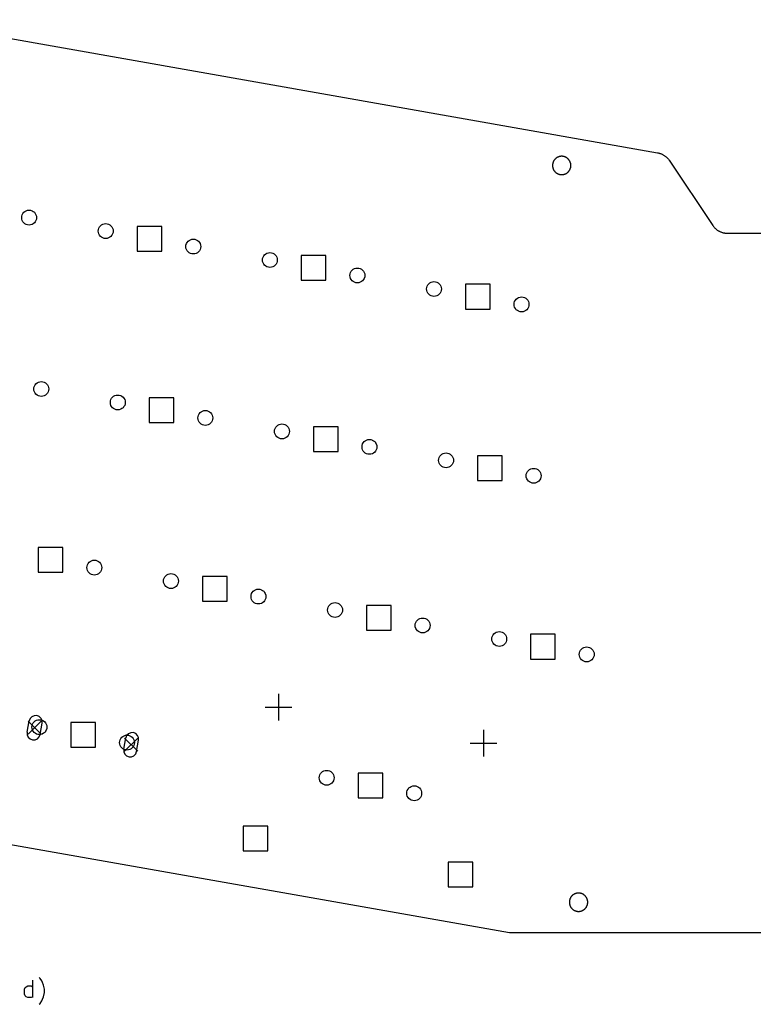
# Model space of a CAD drawing. Extents: x 52 to 383, y -189 to -68.
# Tile 4 of 5: x 135 to 219, y -181 to -68. Entities that reach past the tile are written whole.
import ezdxf

# ---------------------------------------------------------------- set-up
doc = ezdxf.new("R2010")
doc.units = 0
doc.layers.add('BLACK', color=7, linetype='CONTINUOUS')

msp = doc.modelspace()

# ---------------------------------------------------------------- linework, layer by layer
at = {"layer": 'BLACK', "linetype": 'CONTINUOUS'}
for p, q in [((121.931, -68.0206), (208.033, -83.2315)), ((208.033, -83.2315), (208.099, -83.2443)), ((208.099, -83.2443), (208.165, -83.2593)), ((208.165, -83.2593), (208.23, -83.2765)), ((196.062, -84.3764), (196.052, -84.4114)), ((196.073, -84.3417), (196.062, -84.3764)), ((196.085, -84.3074), (196.073, -84.3417)), ((196.099, -84.2736), (196.085, -84.3074)), ((196.114, -84.2402), (196.099, -84.2736)), ((196.13, -84.2074), (196.114, -84.2402)), ((196.147, -84.1752), (196.13, -84.2074)), ((196.165, -84.1436), (196.147, -84.1752)), ((196.184, -84.1126), (196.165, -84.1436)), ((196.204, -84.0824), (196.184, -84.1126)), ((196.226, -84.0528), (196.204, -84.0824)), ((196.248, -84.024), (196.226, -84.0528)), ((196.271, -83.996), (196.248, -84.024)), ((196.296, -83.9688), (196.271, -83.996)), ((196.321, -83.9425), (196.296, -83.9688)), ((196.347, -83.917), (196.321, -83.9425)), ((196.374, -83.8925), (196.347, -83.917)), ((196.402, -83.869), (196.374, -83.8925)), ((196.43, -83.8464), (196.402, -83.869)), ((196.46, -83.8248), (196.43, -83.8464)), ((196.49, -83.8043), (196.46, -83.8248)), ((196.521, -83.7848), (196.49, -83.8043)), ((196.552, -83.7664), (196.521, -83.7848)), ((196.584, -83.7491), (196.552, -83.7664)), ((196.617, -83.7329), (196.584, -83.7491)), ((196.65, -83.7178), (196.617, -83.7329)), ((196.684, -83.704), (196.65, -83.7178)), ((196.718, -83.6913), (196.684, -83.704)), ((196.752, -83.6798), (196.718, -83.6913)), ((196.787, -83.6695), (196.752, -83.6798)), ((196.823, -83.6604), (196.787, -83.6695)), ((196.858, -83.6525), (196.823, -83.6604)), ((196.894, -83.6459), (196.858, -83.6525)), ((196.93, -83.6406), (196.894, -83.6459)), ((196.966, -83.6365), (196.93, -83.6406)), ((197.003, -83.6336), (196.966, -83.6365)), ((197.039, -83.6321), (197.003, -83.6336)), ((197.076, -83.6317), (197.039, -83.6321)), ((197.112, -83.6327), (197.076, -83.6317)), ((197.148, -83.6349), (197.112, -83.6327)), ((197.185, -83.6384), (197.148, -83.6349)), ((197.221, -83.6431), (197.185, -83.6384)), ((197.257, -83.6491), (197.221, -83.6431)), ((197.293, -83.6563), (197.257, -83.6491)), ((197.328, -83.6648), (197.293, -83.6563)), ((197.363, -83.6745), (197.328, -83.6648)), ((197.398, -83.6854), (197.363, -83.6745)), ((197.432, -83.6975), (197.398, -83.6854)), ((197.466, -83.7108), (197.432, -83.6975)), ((197.5, -83.7252), (197.466, -83.7108)), ((197.533, -83.7408), (197.5, -83.7252)), ((197.565, -83.7576), (197.533, -83.7408)), ((197.597, -83.7754), (197.565, -83.7576)), ((197.628, -83.7944), (197.597, -83.7754)), ((197.658, -83.8144), (197.628, -83.7944)), ((197.688, -83.8355), (197.658, -83.8144)), ((197.717, -83.8575), (197.688, -83.8355)), ((197.745, -83.8806), (197.717, -83.8575)), ((197.773, -83.9047), (197.745, -83.8806)), ((197.799, -83.9296), (197.773, -83.9047)), ((197.825, -83.9555), (197.799, -83.9296)), ((197.85, -83.9823), (197.825, -83.9555)), ((197.873, -84.0099), (197.85, -83.9823)), ((197.896, -84.0383), (197.873, -84.0099)), ((197.918, -84.0675), (197.896, -84.0383)), ((197.939, -84.0974), (197.918, -84.0675)), ((197.959, -84.128), (197.939, -84.0974)), ((197.977, -84.1593), (197.959, -84.128)), ((197.995, -84.1913), (197.977, -84.1593)), ((198.011, -84.2238), (197.995, -84.1913)), ((198.027, -84.2568), (198.011, -84.2238)), ((198.041, -84.2904), (198.027, -84.2568)), ((198.054, -84.3245), (198.041, -84.2904)), ((198.066, -84.359), (198.054, -84.3245)), ((198.076, -84.3938), (198.066, -84.359)), ((198.086, -84.4291), (198.076, -84.3938)), ((208.23, -83.2765), (208.294, -83.2958)), ((208.294, -83.2958), (208.357, -83.3173)), ((208.357, -83.3173), (208.42, -83.3409)), ((208.42, -83.3409), (208.482, -83.3667)), ((208.482, -83.3667), (208.543, -83.3944)), ((208.543, -83.3944), (208.604, -83.4243)), ((208.604, -83.4243), (208.663, -83.4561)), ((208.663, -83.4561), (208.721, -83.4899)), ((208.721, -83.4899), (208.778, -83.5256)), ((208.778, -83.5256), (208.833, -83.5632)), ((208.833, -83.5632), (208.888, -83.6026)), ((208.888, -83.6026), (208.94, -83.6439)), ((208.94, -83.6439), (208.992, -83.6869)), ((208.992, -83.6869), (209.042, -83.7316)), ((209.042, -83.7316), (209.091, -83.7779)), ((209.091, -83.7779), (209.138, -83.8259)), ((209.138, -83.8259), (209.183, -83.8754)), ((209.183, -83.8754), (209.227, -83.9264)), ((209.227, -83.9264), (209.269, -83.9789)), ((209.269, -83.9789), (209.309, -84.0327)), ((209.309, -84.0327), (209.347, -84.0878)), ((209.347, -84.0878), (214.336, -91.5345)), ((196.018, -84.6271), (196.017, -84.6635)), ((196.017, -84.6635), (196.017, -84.6999)), ((196.017, -84.6999), (196.018, -84.7364)), ((196.02, -84.5907), (196.018, -84.6271)), ((196.018, -84.7364), (196.02, -84.7727)), ((196.024, -84.5544), (196.02, -84.5907)), ((196.02, -84.7727), (196.024, -84.809)), ((196.029, -84.5183), (196.024, -84.5544)), ((196.024, -84.809), (196.029, -84.8451)), ((196.036, -84.4824), (196.029, -84.5183)), ((196.029, -84.8451), (196.036, -84.881)), ((196.043, -84.4468), (196.036, -84.4824)), ((196.036, -84.881), (196.043, -84.9166)), ((196.052, -84.4114), (196.043, -84.4468)), ((196.043, -84.9166), (196.052, -84.952)), ((196.052, -84.952), (196.062, -84.987)), ((196.062, -84.987), (196.073, -85.0217)), ((196.073, -85.0217), (196.085, -85.056)), ((196.085, -85.056), (196.099, -85.0898)), ((196.099, -85.0898), (196.114, -85.1232)), ((196.114, -85.1232), (196.13, -85.156)), ((196.13, -85.156), (196.147, -85.1882)), ((196.147, -85.1882), (196.165, -85.2198)), ((196.165, -85.2198), (196.184, -85.2508)), ((196.184, -85.2508), (196.204, -85.2811)), ((196.204, -85.2811), (196.226, -85.3106)), ((196.226, -85.3106), (196.248, -85.3394)), ((196.248, -85.3394), (196.271, -85.3674)), ((196.271, -85.3674), (196.296, -85.3946)), ((196.296, -85.3946), (196.321, -85.4209)), ((196.321, -85.4209), (196.347, -85.4464)), ((196.347, -85.4464), (196.374, -85.4709)), ((196.374, -85.4709), (196.402, -85.4944)), ((196.402, -85.4944), (196.43, -85.517)), ((196.43, -85.517), (196.46, -85.5386)), ((197.688, -85.5279), (197.717, -85.5059)), ((197.717, -85.5059), (197.745, -85.4828)), ((197.745, -85.4828), (197.773, -85.4587)), ((197.773, -85.4587), (197.799, -85.4338)), ((197.799, -85.4338), (197.825, -85.4079)), ((197.825, -85.4079), (197.85, -85.3811)), ((197.85, -85.3811), (197.873, -85.3535)), ((197.873, -85.3535), (197.896, -85.3251)), ((197.896, -85.3251), (197.918, -85.2959)), ((197.918, -85.2959), (197.939, -85.266)), ((197.939, -85.266), (197.959, -85.2354)), ((197.959, -85.2354), (197.977, -85.2041)), ((197.977, -85.2041), (197.995, -85.1721)), ((197.995, -85.1721), (198.011, -85.1396)), ((198.011, -85.1396), (198.027, -85.1066)), ((198.027, -85.1066), (198.041, -85.073)), ((198.041, -85.073), (198.054, -85.0389)), ((198.054, -85.0389), (198.066, -85.0044)), ((198.066, -85.0044), (198.076, -84.9696)), ((198.076, -84.9696), (198.086, -84.9343)), ((198.094, -84.4646), (198.086, -84.4291)), ((198.086, -84.9343), (198.094, -84.8988)), ((198.101, -84.5004), (198.094, -84.4646)), ((198.094, -84.8988), (198.101, -84.863)), ((198.106, -84.5364), (198.101, -84.5004)), ((198.101, -84.863), (198.106, -84.827)), ((198.111, -84.5726), (198.106, -84.5364)), ((198.106, -84.827), (198.111, -84.7909)), ((198.114, -84.6089), (198.111, -84.5726)), ((198.111, -84.7909), (198.114, -84.7545)), ((198.116, -84.6453), (198.114, -84.6089)), ((198.114, -84.7545), (198.116, -84.7181)), ((198.117, -84.6817), (198.116, -84.6453)), ((198.116, -84.7181), (198.117, -84.6817)), ((196.46, -85.5386), (196.49, -85.5591)), ((196.49, -85.5591), (196.521, -85.5786)), ((196.521, -85.5786), (196.552, -85.597)), ((196.552, -85.597), (196.584, -85.6143)), ((196.584, -85.6143), (196.617, -85.6305)), ((196.617, -85.6305), (196.65, -85.6456)), ((196.65, -85.6456), (196.684, -85.6594)), ((196.684, -85.6594), (196.718, -85.6721)), ((196.718, -85.6721), (196.752, -85.6836)), ((196.752, -85.6836), (196.787, -85.6939)), ((196.787, -85.6939), (196.823, -85.703)), ((196.823, -85.703), (196.858, -85.7109)), ((196.858, -85.7109), (196.894, -85.7175)), ((196.894, -85.7175), (196.93, -85.7228)), ((196.93, -85.7228), (196.966, -85.7269)), ((196.966, -85.7269), (197.003, -85.7298)), ((197.003, -85.7298), (197.039, -85.7313)), ((197.039, -85.7313), (197.076, -85.7317)), ((197.076, -85.7317), (197.112, -85.7307)), ((197.112, -85.7307), (197.148, -85.7285)), ((197.148, -85.7285), (197.185, -85.725)), ((197.185, -85.725), (197.221, -85.7203)), ((197.221, -85.7203), (197.257, -85.7143)), ((197.257, -85.7143), (197.293, -85.7071)), ((197.293, -85.7071), (197.328, -85.6986)), ((197.328, -85.6986), (197.363, -85.6889)), ((197.363, -85.6889), (197.398, -85.678)), ((197.398, -85.678), (197.432, -85.6659)), ((197.432, -85.6659), (197.466, -85.6526)), ((197.466, -85.6526), (197.5, -85.6382)), ((197.5, -85.6382), (197.533, -85.6226)), ((197.533, -85.6226), (197.565, -85.6058)), ((197.565, -85.6058), (197.597, -85.588)), ((197.597, -85.588), (197.628, -85.569)), ((197.628, -85.569), (197.658, -85.549)), ((197.658, -85.549), (197.688, -85.5279)), ((151.363, -91.6498), (148.535, -91.6498)), ((148.535, -91.6498), (148.535, -94.4782)), ((151.363, -94.4782), (151.363, -91.6498)), ((214.336, -91.5345), (214.375, -91.59)), ((214.375, -91.59), (214.415, -91.6442)), ((214.415, -91.6442), (214.457, -91.697)), ((214.457, -91.697), (214.501, -91.7483)), ((214.501, -91.7483), (214.547, -91.7982)), ((214.547, -91.7982), (214.594, -91.8464)), ((214.594, -91.8464), (214.643, -91.893)), ((214.643, -91.893), (214.694, -91.938)), ((214.694, -91.938), (214.746, -91.9812)), ((214.746, -91.9812), (214.799, -92.0226)), ((214.799, -92.0226), (214.854, -92.0622)), ((214.854, -92.0622), (214.91, -92.0999)), ((214.91, -92.0999), (214.968, -92.1357)), ((214.968, -92.1357), (215.026, -92.1695)), ((215.026, -92.1695), (215.086, -92.2014)), ((215.086, -92.2014), (215.147, -92.2312)), ((215.147, -92.2312), (215.208, -92.2589)), ((215.208, -92.2589), (215.271, -92.2845)), ((215.271, -92.2845), (215.334, -92.308)), ((215.334, -92.308), (215.398, -92.3294)), ((215.398, -92.3294), (215.463, -92.3485)), ((215.463, -92.3485), (215.529, -92.3655)), ((215.529, -92.3655), (215.595, -92.3802)), ((215.595, -92.3802), (215.661, -92.3927)), ((215.661, -92.3927), (215.728, -92.403)), ((215.728, -92.403), (215.795, -92.411)), ((215.795, -92.411), (215.863, -92.4167)), ((215.863, -92.4167), (215.93, -92.4201)), ((215.93, -92.4201), (215.998, -92.4213)), ((215.998, -92.4213), (221.942, -92.4213)), ((148.535, -94.4782), (151.363, -94.4782)), ((170.124, -94.9578), (167.295, -94.9578)), ((167.295, -94.9578), (167.295, -97.7862)), ((170.124, -97.7862), (170.124, -94.9578)), ((167.295, -97.7862), (170.124, -97.7862)), ((188.884, -98.2658), (186.056, -98.2658)), ((186.056, -98.2658), (186.056, -101.094)), ((188.884, -101.094), (188.884, -98.2658)), ((186.056, -101.094), (188.884, -101.094)), ((152.745, -111.237), (149.917, -111.237)), ((149.917, -111.237), (149.917, -114.066)), ((152.745, -114.066), (152.745, -111.237)), ((149.917, -114.066), (152.745, -114.066)), ((171.506, -114.545), (168.677, -114.545)), ((168.677, -114.545), (168.677, -117.374)), ((171.506, -117.374), (171.506, -114.545)), ((168.677, -117.374), (171.506, -117.374)), ((190.266, -117.853), (187.438, -117.853)), ((187.438, -117.853), (187.438, -120.682)), ((190.266, -120.682), (190.266, -117.853)), ((187.438, -120.682), (190.266, -120.682)), ((140.057, -128.344), (137.229, -128.344)), ((137.229, -128.344), (137.229, -131.172)), ((140.057, -131.172), (140.057, -128.344)), ((137.229, -131.172), (140.057, -131.172)), ((158.818, -131.652), (155.989, -131.652)), ((155.989, -131.652), (155.989, -134.48)), ((158.818, -134.48), (158.818, -131.652)), ((155.989, -134.48), (158.818, -134.48)), ((177.578, -134.96), (174.75, -134.96)), ((174.75, -134.96), (174.75, -137.788)), ((177.578, -137.788), (177.578, -134.96)), ((174.75, -137.788), (177.578, -137.788)), ((196.339, -138.268), (193.51, -138.268)), ((193.51, -138.268), (193.51, -141.096)), ((196.339, -141.096), (196.339, -138.268)), ((193.51, -141.096), (196.339, -141.096)), ((164.697, -145.063), (164.697, -148.113)), ((163.172, -146.588), (166.222, -146.588)), ((135.971, -149.449), (136.196, -148.169)), ((136.072, -148.189), (137.572, -149.689)), ((137.572, -148.189), (136.072, -149.689)), ((137.448, -149.709), (137.674, -148.429)), ((143.784, -148.345), (140.956, -148.345)), ((140.956, -148.345), (140.956, -151.174)), ((143.784, -151.174), (143.784, -148.345)), ((188.136, -149.196), (188.136, -152.246)), ((147, -151.394), (147.226, -150.113)), ((147.102, -150.134), (148.602, -151.634)), ((148.602, -150.134), (147.102, -151.634)), ((148.478, -151.654), (148.703, -150.374)), ((186.611, -150.721), (189.661, -150.721)), ((140.956, -151.174), (143.784, -151.174)), ((176.615, -154.134), (173.787, -154.134)), ((173.787, -154.134), (173.787, -156.963)), ((176.615, -156.963), (176.615, -154.134)), ((173.787, -156.963), (176.615, -156.963)), ((191.113, -172.386), (121.696, -160.167)), ((163.465, -160.182), (160.637, -160.182)), ((160.637, -160.182), (160.637, -163.011)), ((163.465, -163.011), (163.465, -160.182)), ((160.637, -163.011), (163.465, -163.011)), ((186.904, -164.315), (184.075, -164.315)), ((184.075, -164.315), (184.075, -167.144)), ((186.904, -167.144), (186.904, -164.315)), ((184.075, -167.144), (186.904, -167.144)), ((197.946, -168.795), (197.944, -168.832)), ((197.95, -168.759), (197.946, -168.795)), ((197.955, -168.723), (197.95, -168.759)), ((197.962, -168.687), (197.955, -168.723)), ((197.969, -168.652), (197.962, -168.687)), ((197.978, -168.616), (197.969, -168.652)), ((197.988, -168.581), (197.978, -168.616)), ((197.999, -168.546), (197.988, -168.581)), ((198.012, -168.512), (197.999, -168.546)), ((198.025, -168.478), (198.012, -168.512)), ((198.04, -168.445), (198.025, -168.478)), ((198.056, -168.412), (198.04, -168.445)), ((198.073, -168.38), (198.056, -168.412)), ((198.091, -168.348), (198.073, -168.38)), ((198.11, -168.317), (198.091, -168.348)), ((198.13, -168.287), (198.11, -168.317)), ((198.152, -168.258), (198.13, -168.287)), ((198.174, -168.229), (198.152, -168.258)), ((198.197, -168.201), (198.174, -168.229)), ((198.222, -168.174), (198.197, -168.201)), ((198.247, -168.147), (198.222, -168.174)), ((198.273, -168.122), (198.247, -168.147)), ((198.3, -168.097), (198.273, -168.122)), ((198.328, -168.074), (198.3, -168.097)), ((198.356, -168.051), (198.328, -168.074)), ((198.386, -168.03), (198.356, -168.051)), ((198.416, -168.009), (198.386, -168.03)), ((198.447, -167.99), (198.416, -168.009)), ((198.478, -167.971), (198.447, -167.99)), ((198.51, -167.954), (198.478, -167.971)), ((198.543, -167.938), (198.51, -167.954)), ((198.576, -167.923), (198.543, -167.938)), ((198.61, -167.909), (198.576, -167.923)), ((198.644, -167.896), (198.61, -167.909)), ((198.678, -167.885), (198.644, -167.896)), ((198.713, -167.874), (198.678, -167.885)), ((198.749, -167.865), (198.713, -167.874)), ((198.784, -167.857), (198.749, -167.865)), ((198.82, -167.851), (198.784, -167.857)), ((198.856, -167.845), (198.82, -167.851)), ((198.892, -167.841), (198.856, -167.845)), ((198.929, -167.838), (198.892, -167.841)), ((198.965, -167.837), (198.929, -167.838)), ((199.002, -167.837), (198.965, -167.837)), ((199.038, -167.837), (199.002, -167.837)), ((199.074, -167.84), (199.038, -167.837)), ((199.111, -167.843), (199.074, -167.84)), ((199.147, -167.848), (199.111, -167.843)), ((199.183, -167.854), (199.147, -167.848)), ((199.219, -167.861), (199.183, -167.854)), ((199.254, -167.87), (199.219, -167.861)), ((199.289, -167.879), (199.254, -167.87)), ((199.324, -167.89), (199.289, -167.879)), ((199.358, -167.902), (199.324, -167.89)), ((199.392, -167.916), (199.358, -167.902)), ((199.426, -167.93), (199.392, -167.916)), ((199.459, -167.946), (199.426, -167.93)), ((199.491, -167.962), (199.459, -167.946)), ((199.523, -167.98), (199.491, -167.962)), ((199.554, -167.999), (199.523, -167.98)), ((199.584, -168.019), (199.554, -167.999)), ((199.614, -168.04), (199.584, -168.019)), ((199.643, -168.062), (199.614, -168.04)), ((199.671, -168.085), (199.643, -168.062)), ((199.699, -168.109), (199.671, -168.085)), ((199.725, -168.134), (199.699, -168.109)), ((199.751, -168.16), (199.725, -168.134)), ((199.776, -168.187), (199.751, -168.16)), ((199.799, -168.215), (199.776, -168.187)), ((199.822, -168.243), (199.799, -168.215)), ((199.844, -168.272), (199.822, -168.243)), ((199.865, -168.302), (199.844, -168.272)), ((199.885, -168.333), (199.865, -168.302)), ((199.903, -168.364), (199.885, -168.333)), ((199.921, -168.396), (199.903, -168.364)), ((199.937, -168.429), (199.921, -168.396)), ((199.953, -168.462), (199.937, -168.429)), ((199.967, -168.495), (199.953, -168.462)), ((199.98, -168.529), (199.967, -168.495)), ((199.992, -168.564), (199.98, -168.529)), ((200.002, -168.599), (199.992, -168.564)), ((200.012, -168.634), (200.002, -168.599)), ((200.02, -168.669), (200.012, -168.634)), ((200.027, -168.705), (200.02, -168.669)), ((200.032, -168.741), (200.027, -168.705)), ((200.037, -168.777), (200.032, -168.741)), ((200.04, -168.814), (200.037, -168.777)), ((197.944, -168.832), (197.943, -168.868)), ((197.943, -168.868), (197.943, -168.905)), ((197.943, -168.905), (197.944, -168.941)), ((197.944, -168.941), (197.946, -168.977)), ((197.946, -168.977), (197.95, -169.014)), ((197.95, -169.014), (197.955, -169.05)), ((197.955, -169.05), (197.962, -169.086)), ((197.962, -169.086), (197.969, -169.121)), ((197.969, -169.121), (197.978, -169.157)), ((197.978, -169.157), (197.988, -169.192)), ((197.988, -169.192), (197.999, -169.227)), ((197.999, -169.227), (198.012, -169.261)), ((198.012, -169.261), (198.025, -169.295)), ((198.025, -169.295), (198.04, -169.328)), ((198.04, -169.328), (198.056, -169.361)), ((198.056, -169.361), (198.073, -169.393)), ((198.073, -169.393), (198.091, -169.425)), ((198.091, -169.425), (198.11, -169.456)), ((198.11, -169.456), (198.13, -169.486)), ((198.13, -169.486), (198.152, -169.515)), ((198.152, -169.515), (198.174, -169.544)), ((198.174, -169.544), (198.197, -169.572)), ((198.197, -169.572), (198.222, -169.599)), ((198.222, -169.599), (198.247, -169.626)), ((198.247, -169.626), (198.273, -169.651)), ((198.273, -169.651), (198.3, -169.676)), ((198.3, -169.676), (198.328, -169.699)), ((198.328, -169.699), (198.356, -169.722)), ((198.356, -169.722), (198.386, -169.743)), ((198.386, -169.743), (198.416, -169.764)), ((198.416, -169.764), (198.447, -169.783)), ((198.447, -169.783), (198.478, -169.802)), ((198.478, -169.802), (198.51, -169.819)), ((198.51, -169.819), (198.543, -169.835)), ((198.543, -169.835), (198.576, -169.85)), ((198.576, -169.85), (198.61, -169.864)), ((198.61, -169.864), (198.644, -169.877)), ((198.644, -169.877), (198.678, -169.888)), ((198.678, -169.888), (198.713, -169.899)), ((198.713, -169.899), (198.749, -169.908)), ((198.749, -169.908), (198.784, -169.916)), ((198.784, -169.916), (198.82, -169.922)), ((198.82, -169.922), (198.856, -169.928)), ((199.147, -169.925), (199.183, -169.919)), ((199.183, -169.919), (199.219, -169.912)), ((199.219, -169.912), (199.254, -169.903)), ((199.254, -169.903), (199.289, -169.894)), ((199.289, -169.894), (199.324, -169.883)), ((199.324, -169.883), (199.358, -169.871)), ((199.358, -169.871), (199.392, -169.857)), ((199.392, -169.857), (199.426, -169.843)), ((199.426, -169.843), (199.459, -169.827)), ((199.459, -169.827), (199.491, -169.811)), ((199.491, -169.811), (199.523, -169.793)), ((199.523, -169.793), (199.554, -169.774)), ((199.554, -169.774), (199.584, -169.754)), ((199.584, -169.754), (199.614, -169.733)), ((199.614, -169.733), (199.643, -169.711)), ((199.643, -169.711), (199.671, -169.688)), ((199.671, -169.688), (199.699, -169.664)), ((199.699, -169.664), (199.725, -169.639)), ((199.725, -169.639), (199.751, -169.613)), ((199.751, -169.613), (199.776, -169.586)), ((199.776, -169.586), (199.799, -169.558)), ((199.799, -169.558), (199.822, -169.53)), ((199.822, -169.53), (199.844, -169.501)), ((199.844, -169.501), (199.865, -169.471)), ((199.865, -169.471), (199.885, -169.44)), ((199.885, -169.44), (199.903, -169.409)), ((199.903, -169.409), (199.921, -169.377)), ((199.921, -169.377), (199.937, -169.344)), ((199.937, -169.344), (199.953, -169.311)), ((199.953, -169.311), (199.967, -169.278)), ((199.967, -169.278), (199.98, -169.244)), ((199.98, -169.244), (199.992, -169.209)), ((199.992, -169.209), (200.002, -169.174)), ((200.002, -169.174), (200.012, -169.139)), ((200.012, -169.139), (200.02, -169.104)), ((200.02, -169.104), (200.027, -169.068)), ((200.027, -169.068), (200.032, -169.032)), ((200.032, -169.032), (200.037, -168.996)), ((200.037, -168.996), (200.04, -168.959)), ((200.042, -168.85), (200.04, -168.814)), ((200.04, -168.959), (200.042, -168.923)), ((200.043, -168.886), (200.042, -168.85)), ((200.042, -168.923), (200.043, -168.886)), ((198.856, -169.928), (198.892, -169.932)), ((198.892, -169.932), (198.929, -169.935)), ((198.929, -169.935), (198.965, -169.936)), ((198.965, -169.936), (199.002, -169.936)), ((199.002, -169.936), (199.038, -169.935)), ((199.038, -169.935), (199.074, -169.933)), ((199.074, -169.933), (199.111, -169.93)), ((199.111, -169.93), (199.147, -169.925)), ((246.07, -172.386), (191.113, -172.386)), ((136.594, -179.791), (136.594, -177.791)), ((137.452, -177.601), (137.356, -177.506)), ((137.642, -177.886), (137.452, -177.601)), ((135.642, -178.839), (135.737, -178.648)), ((135.642, -179.41), (135.642, -178.839)), ((135.737, -178.648), (135.833, -178.553)), ((135.833, -178.553), (136.023, -178.458)), ((136.023, -178.458), (136.404, -178.458)), ((136.404, -178.458), (136.594, -178.553)), ((137.737, -178.077), (137.642, -177.886)), ((137.833, -178.363), (137.737, -178.077)), ((137.928, -178.839), (137.833, -178.363)), ((137.928, -179.22), (137.928, -178.839)), ((135.737, -179.601), (135.642, -179.41)), ((135.833, -179.696), (135.737, -179.601)), ((136.023, -179.791), (135.833, -179.696)), ((136.404, -179.791), (136.023, -179.791)), ((136.594, -179.696), (136.404, -179.791)), ((137.642, -180.172), (137.737, -179.982)), ((137.737, -179.982), (137.833, -179.696)), ((137.833, -179.696), (137.928, -179.22)), ((137.356, -180.553), (137.452, -180.458)), ((137.452, -180.458), (137.642, -180.172))]:
    msp.add_line(p, q, dxfattribs=at)
at = {"layer": 'BLACK'}
for centre in [(136.191, -90.6381), (144.946, -92.1819), (154.952, -93.9461), (163.707, -95.4899), (173.712, -97.2541), (182.467, -98.7979), (192.473, -100.562), (137.573, -110.226), (146.328, -111.769), (156.334, -113.534), (165.089, -115.077), (175.094, -116.842), (183.849, -118.385), (193.855, -120.15), (143.646, -130.64), (152.401, -132.184), (162.406, -133.948), (171.161, -135.492), (181.167, -137.256), (189.922, -138.8), (199.927, -140.564), (137.367, -148.877), (147.373, -150.641), (170.198, -154.666), (180.204, -156.43)]:
    msp.add_circle(centre, 0.85, dxfattribs=at)
for centre, start, end in [((136.935, -148.299), 350, 530), ((136.709, -149.579), 170, 350), ((147.965, -150.244), 350, 530), ((147.739, -151.524), 170, 350)]:
    msp.add_arc(centre, 0.75, start, end, dxfattribs=at)

doc.saveas('drawing.dxf')
